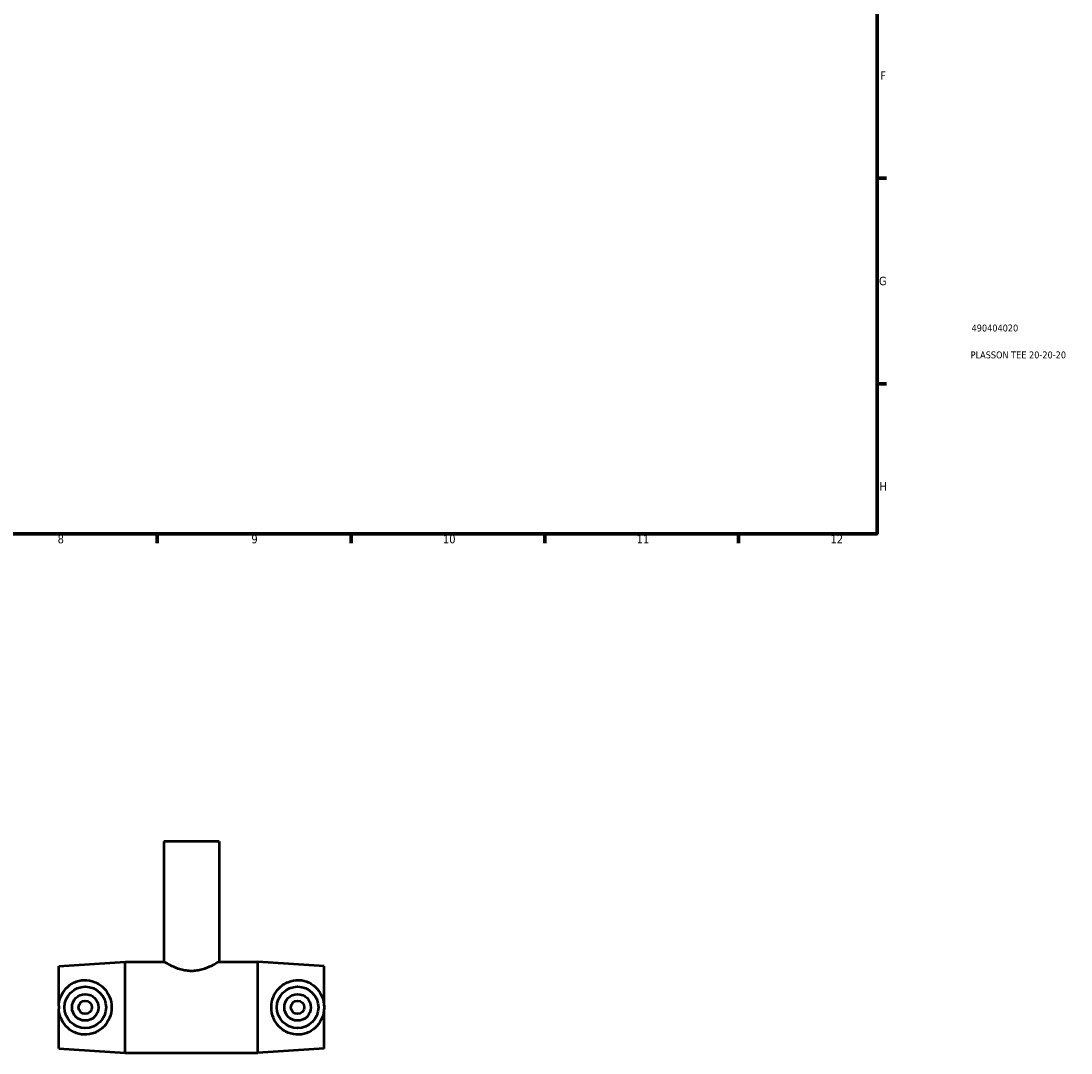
# Model space of a CAD drawing. Header units: millimetres. Extents: x -116 to 1428, y -168 to 1718.
# Tile 2 of 7: x 511 to 891, y -168 to 205. Entities that reach past the tile are written whole.
import ezdxf

# ---------------------------------------------------------------- set-up
doc = ezdxf.new("R2010")
doc.units = ezdxf.units.MM
for name, color, linetype, lineweight in [('Border (ANSI)', 7, 'Continuous', 70), ('Title (ISO)', 7, 'Continuous', 50), ('Visible (ANSI)', 7, 'Continuous', 50)]:
    doc.layers.add(name, color=color, linetype=linetype, lineweight=lineweight)
doc.styles.add('Note Text (ANSI)', font='tahoma.ttf')
doc.styles.add('Note Text (ISO)', font='tahoma.ttf')

# ---------------------------------------------------------------- blocks, each defined once
blk = doc.blocks.new('Borders Default Border')
at = {"layer": 'Border (ANSI)'}
for p, q in [((821, 148.5), (824.45, 148.5)), ((821, 74.25), (824.45, 74.25)), ((560.67, 20), (560.67, 16.55)), ((630.75, 20), (630.75, 16.55)), ((700.83, 20), (700.83, 16.55)), ((770.92, 20), (770.92, 16.55))]:
    blk.add_line(p, q, dxfattribs=at)
at = {"layer": 'Border (ANSI)', "flags": 128}
blk.add_lwpolyline([(20, 20), (20, 574), (821, 574), (821, 20), (20, 20)], dxfattribs=at)
at = {"layer": 'Border (ANSI)', "color": 230, "true_color": 0xff0080, "attachment_point": 7, "style": 'Note Text (ANSI)'}
for s, insert, char_height in [('F', (822.14, 184.1), 3.05), ('G', (821.66, 109.79), 3.05), ('H', (821.81, 35.6), 3.05), ('8', (524.63, 16.48), 3.05), ('9', (594.7, 16.49), 3.05), ('10', (663.96, 16.49), 3.048), ('11', (734.04, 16.55), 3.048), ('12', (804.13, 16.55), 3.048)]:
    blk.add_mtext(s, dxfattribs=dict(at, insert=insert, char_height=char_height))
blk = doc.blocks.new('Title Blocks ISO')
at = {"layer": 'Title (ISO)', "color": 232, "true_color": 0xca0064, "style": 'Note Text (ISO)'}
for tag, p in [('PART_NUMBER_001', (34.16, 73.13)), ('DESCRIPTION_001', (33.84, 63.4))]:
    blk.add_attdef(tag, p, '', height=2.5, dxfattribs=at)

msp = doc.modelspace()

# ---------------------------------------------------------------- linework, layer by layer
at = {"layer": 'Visible (ANSI)'}
for p, q in [((583.031, -91.221), (563.031, -91.221)), ((563.031, -91.221), (563.031, -134.721)), ((583.031, -91.221), (583.031, -134.721)), ((525.031, -136.371), (549.031, -134.721)), ((525.031, -150.71), (525.031, -136.371)), ((549.031, -167.721), (549.031, -134.721)), ((549.031, -134.721), (563.031, -134.721)), ((583.031, -134.721), (597.031, -134.721)), ((597.031, -167.721), (597.031, -134.721)), ((621.031, -136.371), (597.031, -134.721)), ((621.031, -150.71), (621.031, -136.371)), ((525.031, -166.071), (525.031, -151.733)), ((621.031, -166.071), (621.031, -151.733)), ((525.031, -166.071), (549.031, -167.721)), ((621.031, -166.071), (597.031, -167.721)), ((549.031, -167.721), (597.031, -167.721))]:
    msp.add_line(p, q, dxfattribs=at)
for centre, radius in [((534.631, -151.221), 7.5), ((611.431, -151.221), 7.5), ((534.631, -151.221), 4.8), ((611.431, -151.221), 4.8), ((534.631, -151.221), 2.4), ((611.431, -151.221), 2.4)]:
    msp.add_circle(centre, radius, dxfattribs=at)
for points, knots in [([(583.031, -134.721), (583.031, -134.721), (582.766, -134.886), (581.734, -135.479), (580.968, -135.902), (579.23, -136.727), (578.13, -137.19), (576.295, -137.71), (575.652, -137.853), (574.346, -138.047), (573.682, -138.097), (572.381, -138.097), (571.717, -138.047), (570.41, -137.853), (569.768, -137.71), (567.933, -137.19), (566.832, -136.727), (565.094, -135.902), (564.329, -135.479), (563.297, -134.886), (563.031, -134.721), (563.031, -134.721)], [1.5556537, 1.5556537, 1.5556537, 1.5556537, 1.9432443, 1.9432443, 2.3308349, 2.3308349, 2.7210712, 2.7210712, 2.9161893, 2.9161893, 3.1113074, 3.1113074, 3.3064256, 3.3064256, 3.5015437, 3.5015437, 3.89178, 3.89178, 4.2793706, 4.2793706, 4.6669612, 4.6669612, 4.6669612, 4.6669612]), ([(525.031, -150.71), (525.085, -149.646), (525.316, -148.552), (526.174, -146.36), (526.861, -145.29), (528.432, -143.58), (529.433, -142.811), (531.12, -142), (531.714, -141.785), (532.926, -141.48), (533.545, -141.391), (535.495, -141.306), (536.86, -141.553), (539.319, -142.569), (540.419, -143.338), (542.125, -145.082), (542.866, -146.167), (543.869, -148.594), (544.129, -149.937), (544.129, -152.505), (543.869, -153.848), (542.866, -156.275), (542.125, -157.361), (540.419, -159.104), (539.319, -159.874), (536.86, -160.889), (535.495, -161.136), (534.154, -161.078)], [1.5141947, 1.5141947, 1.5141947, 1.5141947, 1.829089, 1.829089, 2.1947922, 2.1947922, 2.5607819, 2.5607819, 2.7437767, 2.7437767, 2.9267715, 2.9267715, 3.3301824, 3.3301824, 3.7335933, 3.7335933, 4.1187379, 4.1187379, 4.5038824, 4.5038824, 4.889027, 4.889027, 5.2741715, 5.2741715, 5.6775824, 5.6775824, 6.0809933, 6.0809933, 6.0809933, 6.0809933]), ([(611.909, -161.078), (610.567, -161.136), (609.203, -160.889), (606.744, -159.874), (605.643, -159.104), (603.937, -157.361), (603.196, -156.275), (602.193, -153.848), (601.933, -152.505), (601.933, -149.937), (602.193, -148.594), (603.196, -146.167), (603.937, -145.082), (605.643, -143.338), (606.744, -142.569), (609.203, -141.553), (610.567, -141.306), (612.517, -141.391), (613.136, -141.48), (614.349, -141.785), (614.942, -142), (616.63, -142.811), (617.631, -143.58), (619.202, -145.29), (619.889, -146.36), (620.747, -148.552), (620.977, -149.646), (621.031, -150.71)], [6.0809933, 6.0809933, 6.0809933, 6.0809933, 6.4844042, 6.4844042, 6.8878151, 6.8878151, 7.2729597, 7.2729597, 7.6581042, 7.6581042, 8.0432488, 8.0432488, 8.4283934, 8.4283934, 8.8318043, 8.8318043, 9.2352152, 9.2352152, 9.41821, 9.41821, 9.6012048, 9.6012048, 9.9671944, 9.9671944, 10.3328977, 10.3328977, 10.647792, 10.647792, 10.647792, 10.647792]), ([(525.031, -150.71), (525.023, -150.881), (525.018, -151.052), (525.018, -151.391), (525.023, -151.561), (525.031, -151.733)], [4.56679868, 4.56679868, 4.56679868, 4.56679868, 4.61760758, 4.61760758, 4.66841647, 4.66841647, 4.66841647, 4.66841647]), ([(534.154, -161.078), (533.545, -161.051), (532.926, -160.962), (531.714, -160.658), (531.12, -160.442), (529.433, -159.631), (528.432, -158.863), (526.861, -157.152), (526.174, -156.082), (525.316, -153.891), (525.085, -152.796), (525.031, -151.733)], [6.0809933, 6.0809933, 6.0809933, 6.0809933, 6.2639882, 6.2639882, 6.446983, 6.446983, 6.8129726, 6.8129726, 7.1786758, 7.1786758, 7.4935702, 7.4935702, 7.4935702, 7.4935702]), ([(621.031, -151.733), (620.977, -152.796), (620.747, -153.891), (619.889, -156.082), (619.202, -157.152), (617.631, -158.863), (616.63, -159.631), (614.942, -160.442), (614.349, -160.658), (613.136, -160.962), (612.517, -161.051), (611.909, -161.078)], [4.6684165, 4.6684165, 4.6684165, 4.6684165, 4.9833108, 4.9833108, 5.3490141, 5.3490141, 5.7150037, 5.7150037, 5.8979985, 5.8979985, 6.0809933, 6.0809933, 6.0809933, 6.0809933]), ([(621.031, -150.71), (621.04, -150.881), (621.044, -151.052), (621.044, -151.391), (621.04, -151.561), (621.031, -151.733)], [4.56679868, 4.56679868, 4.56679868, 4.56679868, 4.61760758, 4.61760758, 4.66841647, 4.66841647, 4.66841647, 4.66841647])]:
    msp.add_open_spline(points, degree=3, knots=knots, dxfattribs=at)

# ---------------------------------------------------------------- block references
msp.add_blockref('Borders Default Border', (0, 0))
msp.add_blockref('Title Blocks ISO', (821, 20)).add_auto_attribs({'PART_NUMBER_001': '490404020', 'DESCRIPTION_001': 'PLASSON TEE 20-20-20'})

doc.saveas('drawing.dxf')
